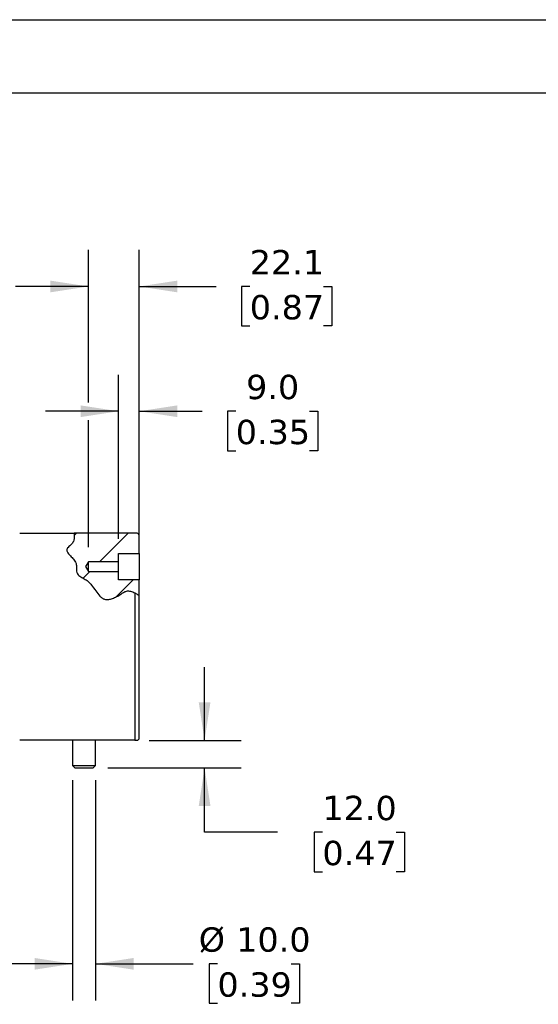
# Model space of a CAD drawing. Header units: millimetres. Extents: x 0 to 1397, y 0 to 1080.
# Tile 6 of 7: x 790 to 1015, y 651 to 1080. Entities that reach past the tile are written whole.
import ezdxf

# ---------------------------------------------------------------- set-up
doc = ezdxf.new("R2010")
doc.units = ezdxf.units.MM
doc.header["$LTSCALE"] = 5
doc.linetypes.add('SLD-Solid', pattern=[0])
doc.layers.add('DIMENSIONS', color=140, linetype='SLD-Solid', lineweight=25)
doc.layers.add('TEXT', color=140, linetype='SLD-Solid', lineweight=25)
doc.layers.add('HATCH', color=6, linetype='SLD-Solid')
doc.styles.add('SLDTEXTSTYLE0', font='VERDANA.TTF')
doc.dimstyles.new('SLDDIMSTYLE2', dxfattribs={"dimtxt": 10.790039, "dimasz": 16.51, "dimexe": 0, "dimexo": 0.0625, "dimgap": 2.69751, "dimtad": 0, "dimtih": 1, "dimtoh": 1, "dimrnd": 1e-09, "dimzin": 4, "dimdsep": 46, "dimtxsty": 'SLDTEXTSTYLE0', "dimsah": 1, "dimcen": 0.09, "dimadec": 0, "dimazin": 1, "dimtfac": 1, "dimtmove": 0, "dimatfit": 0, "dimfxl": 0, "dimfrac": 2, "dimtolj": 1, "dimtzin": 12, "dimarcsym": 0})
doc.dimstyles.new('SLDDIMSTYLE5', dxfattribs={"dimtxt": 10.790039, "dimasz": 16.51, "dimexe": 0, "dimexo": 0.0625, "dimgap": 2.69751, "dimtad": 0, "dimtih": 1, "dimtoh": 1, "dimrnd": 1e-09, "dimzin": 12, "dimdsep": 46, "dimtxsty": 'SLDTEXTSTYLE0', "dimsah": 1, "dimcen": 0.09, "dimadec": 0, "dimazin": 3, "dimtfac": 1, "dimtmove": 0, "dimatfit": 0, "dimfxl": 0, "dimfrac": 2, "dimtolj": 1, "dimtzin": 12, "dimarcsym": 0})

# ---------------------------------------------------------------- blocks, each defined once
blk = doc.blocks.new('_D_21')
at = {"layer": 'DIMENSIONS'}
for p, q in [((832.8, 853.84), (832.8, 925.17)), ((841.8, 853.84), (841.8, 925.17)), ((832.8, 909.3), (801.05, 909.3)), ((841.8, 909.3), (869.1, 909.3)), ((883.72, 909.3), (880.1, 909.3)), ((880.1, 909.3), (880.1, 892.15)), ((915.78, 909.3), (919.41, 909.3)), ((919.41, 909.3), (919.41, 892.15)), ((880.1, 892.15), (883.72, 892.15)), ((919.41, 892.15), (915.78, 892.15))]:
    blk.add_line(p, q, dxfattribs=at)
for points in [[(832.8, 909.3), (816.29, 911.84), (816.29, 906.76)], [(841.8, 909.3), (858.31, 906.76), (858.31, 911.84)]]:
    blk.add_solid(points, dxfattribs=at)
at = {"layer": 'DIMENSIONS', "char_height": 10.583, "attachment_point": 1, "style": 'SLDTEXTSTYLE0'}
for s, insert in [('9.0', (888.21, 925.15)), ('0.35', (883.72, 905.59))]:
    blk.add_mtext(s, dxfattribs=dict(at, insert=insert))
blk = doc.blocks.new('_D_22')
at = {"layer": 'DIMENSIONS'}
for p, q in [((819.66, 913.11), (819.66, 979.42)), ((841.8, 853.84), (841.8, 979.42)), ((819.66, 963.54), (787.91, 963.54)), ((841.8, 963.54), (875.19, 963.54)), ((889.81, 963.54), (886.19, 963.54)), ((886.19, 963.54), (886.19, 946.4)), ((921.88, 963.54), (925.5, 963.54)), ((925.5, 963.54), (925.5, 946.4)), ((886.19, 946.4), (889.81, 946.4)), ((925.5, 946.4), (921.88, 946.4)), ((819.66, 850.19), (819.66, 905.49))]:
    blk.add_line(p, q, dxfattribs=at)
for points in [[(819.66, 963.54), (803.15, 966.08), (803.15, 961)], [(841.8, 963.54), (858.31, 961), (858.31, 966.08)]]:
    blk.add_solid(points, dxfattribs=at)
at = {"layer": 'DIMENSIONS', "char_height": 10.583, "attachment_point": 1, "style": 'SLDTEXTSTYLE0'}
for s, insert in [('22.1', (889.81, 979.4)), ('0.87', (889.81, 959.84))]:
    blk.add_mtext(s, dxfattribs=dict(at, insert=insert))
blk = doc.blocks.new('_D_23')
at = {"layer": 'DIMENSIONS'}
for p, q in [((812.8, 748.89), (812.8, 653.21)), ((822.8, 748.89), (822.8, 653.21)), ((812.8, 669.08), (781.05, 669.08)), ((822.8, 669.08), (865.21, 669.08)), ((875.77, 669.08), (872.15, 669.08)), ((872.15, 669.08), (872.15, 651.93)), ((907.83, 669.08), (911.46, 669.08)), ((911.46, 669.08), (911.46, 651.93)), ((872.15, 651.93), (875.77, 651.93)), ((911.46, 651.93), (907.83, 651.93))]:
    blk.add_line(p, q, dxfattribs=at)
for points in [[(812.8, 669.08), (796.29, 671.62), (796.29, 666.54)], [(822.8, 669.08), (839.31, 666.54), (839.31, 671.62)]]:
    blk.add_solid(points, dxfattribs=at)
at = {"layer": 'DIMENSIONS', "char_height": 10.583, "attachment_point": 1, "style": 'SLDTEXTSTYLE0'}
for s, insert in [('%%c', (867.63, 684.94)), ('10.0', (883.92, 684.94)), ('0.39', (875.77, 665.38))]:
    blk.add_mtext(s, dxfattribs=dict(at, insert=insert))
blk = doc.blocks.new('_D_24')
at = {"layer": 'DIMENSIONS'}
for p, q in [((870.18, 766.24), (870.18, 797.99)), ((846.15, 766.24), (886.05, 766.24)), ((828.15, 754.24), (886.05, 754.24)), ((870.18, 726.27), (870.18, 754.24)), ((901.93, 726.27), (870.18, 726.27)), ((921.38, 726.27), (917.76, 726.27)), ((917.76, 726.27), (917.76, 709.12)), ((953.44, 726.27), (957.07, 726.27)), ((957.07, 726.27), (957.07, 709.12)), ((917.76, 709.12), (921.38, 709.12)), ((957.07, 709.12), (953.44, 709.12))]:
    blk.add_line(p, q, dxfattribs=at)
for points in [[(870.18, 766.24), (872.72, 782.75), (867.64, 782.75)], [(870.18, 754.24), (867.64, 737.73), (872.72, 737.73)]]:
    blk.add_solid(points, dxfattribs=at)
at = {"layer": 'DIMENSIONS', "char_height": 10.583, "attachment_point": 1, "style": 'SLDTEXTSTYLE0'}
for s, insert in [('12.0', (921.38, 742.13)), ('0.47', (921.38, 722.56))]:
    blk.add_mtext(s, dxfattribs=dict(at, insert=insert))
blk = doc.blocks.new('SW_HATCH_0')
at = {"layer": 'HATCH', "color": 0}
for p, q in [((0, 0), (0.92, 0.92)), ((10.97, -11.48), (23.37, 0.92)), ((3.86, -18.59), (6.77, -15.68)), ((18.19, -26.71), (25.57, -19.33))]:
    blk.add_line(p, q, dxfattribs=at)

msp = doc.modelspace()

# ---------------------------------------------------------------- linework, layer by layer
at = {"color": 7, "linetype": 'SLD-Solid'}
msp.add_line((0.012, 1079.513), (1397.012, 1079.513), dxfattribs=at)
for p, q in [((789.803, 856.245), (813.449, 856.245)), ((839.803, 856.245), (813.449, 856.245)), ((839.803, 856.244), (839.803, 856.245)), ((840.803, 856.244), (839.803, 856.244)), ((841.803, 847.495), (841.803, 855.244)), ((832.803, 847.495), (841.803, 847.495)), ((832.803, 843.845), (832.803, 847.495)), ((841.803, 847.495), (841.803, 835.995)), ((819.665, 843.845), (818.403, 841.745)), ((832.803, 843.845), (819.665, 843.845)), ((819.665, 839.645), (819.665, 843.845)), ((832.803, 839.645), (832.803, 843.845)), ((818.403, 841.745), (819.665, 839.645)), ((819.665, 839.645), (832.803, 839.645)), ((832.803, 835.995), (832.803, 839.645)), ((841.803, 835.995), (832.803, 835.995)), ((841.803, 829.074), (841.803, 835.995)), ((839.803, 830.297), (839.803, 767.245)), ((839.803, 830.297), (840.803, 829.711)), ((841.803, 767.245), (841.803, 829.074)), ((839.803, 766.245), (789.803, 766.245)), ((812.803, 766.245), (812.803, 755.245)), ((822.803, 755.245), (822.803, 766.245)), ((839.803, 767.245), (839.803, 766.245)), ((839.803, 766.245), (840.803, 766.245)), ((812.803, 755.245), (813.803, 754.245)), ((812.803, 755.245), (817.803, 755.245)), ((813.803, 754.245), (817.803, 754.245)), ((817.803, 755.245), (822.803, 755.245)), ((817.803, 754.245), (821.803, 754.245)), ((821.803, 754.245), (822.803, 755.245))]:
    msp.add_line(p, q)
for centre, start, end in [((840.803, 855.244), 0.00052, 89.99884), ((840.803, 767.245), 270.00079, 359.99985)]:
    msp.add_arc(centre, 1, start, end)
for points, knots in [([(813.449, 856.245), (813.451, 856.226), (813.461, 856.154), (813.482, 856), (813.509, 855.76), (813.534, 855.499), (813.544, 855.32), (813.548, 855.245)], [0, 0, 0, 0, 0.0558725, 0.2166828, 0.4653208, 0.7756752, 1, 1, 1, 1]), ([(813.548, 855.245), (813.552, 854.803), (813.559, 853.934), (813.185, 852.529), (812.209, 851.251), (811.118, 850.402), (810.429, 849.619), (810.236, 848.963), (810.404, 848.311), (810.94, 847.422), (811.96, 846.336), (813.279, 844.945), (814.451, 843.244), (814.53, 841.362), (814.382, 839.829), (814.843, 838.27), (816.46, 837.225), (818.227, 836.33), (819.813, 835.132), (821.331, 833.435), (822.804, 831.261), (824.244, 829.198), (825.689, 827.929), (827.056, 827.39), (828.588, 827.445), (830.247, 827.904), (831.984, 828.695), (833.564, 829.67), (834.928, 830.58), (836.345, 831.257), (838.115, 831.156), (839.217, 830.595), (839.803, 830.297)], [0, 0, 0, 0, 0.0266417, 0.05238939, 0.08619283, 0.1214212, 0.13612979, 0.14841845, 0.16094692, 0.17551227, 0.2109052, 0.25031708, 0.29227372, 0.33151068, 0.36058982, 0.3857664, 0.42486731, 0.47068115, 0.50727076, 0.54371, 0.60777576, 0.66598794, 0.69504799, 0.72266858, 0.75247481, 0.78587279, 0.82631022, 0.86729788, 0.89783646, 0.92570435, 0.96047021, 1, 1, 1, 1]), ([(840.803, 829.711), (840.944, 829.623), (841.195, 829.466), (841.5, 829.27), (841.691, 829.146), (841.774, 829.093), (841.802, 829.075), (841.803, 829.074)], [0, 0, 0, 0, 0.42164451, 0.74935062, 0.91675777, 0.99664354, 1, 1, 1, 1])]:
    msp.add_open_spline(points, degree=3, knots=knots)
at = {"layer": 'TEXT'}
msp.add_line((31.75, 1047.75), (1365.25, 1047.75), dxfattribs=at)

# ---------------------------------------------------------------- block references
at = {"layer": 'HATCH'}
msp.add_blockref('SW_HATCH_0', (813.544, 855.325), dxfattribs=at)

# ---------------------------------------------------------------- dimensions: what is measured, and where the dimension line sits
at = {"layer": 'DIMENSIONS'}
for base, p1, p2, dimstyle, picture, middle in [((819.664, 963.545), (841.803, 847.495), (819.664, 843.845), 'SLDDIMSTYLE5', '_D_22', (905.846, 963.545)), ((841.803, 909.297), (832.803, 847.495), (841.803, 847.495), 'SLDDIMSTYLE2', '_D_21', (899.751, 909.297))]:
    dim = msp.add_linear_dim(base=base, p1=p1, p2=p2, dimstyle=dimstyle, dxfattribs=at)
    dim.commit()
    dim.dimension.update_dxf_attribs({"geometry": picture, "text_midpoint": middle, "dimtype": 160})
dim = msp.add_linear_dim(base=(870.177, 754.245), p1=(839.803, 766.245), p2=(821.803, 754.245), angle=90, dimstyle='SLDDIMSTYLE2', dxfattribs=at)
dim.commit()
dim.dimension.update_dxf_attribs({"geometry": '_D_24', "text_midpoint": (870.177, 726.271), "dimtype": 160})
dim = msp.add_linear_dim(base=(812.803, 669.083), p1=(822.803, 755.245), p2=(812.803, 755.245), text='%%c<>', dimstyle='SLDDIMSTYLE2', dxfattribs=at)
dim.commit()
dim.dimension.update_dxf_attribs({"geometry": '_D_23', "text_midpoint": (891.803, 669.083), "dimtype": 160})

doc.saveas('drawing.dxf')
